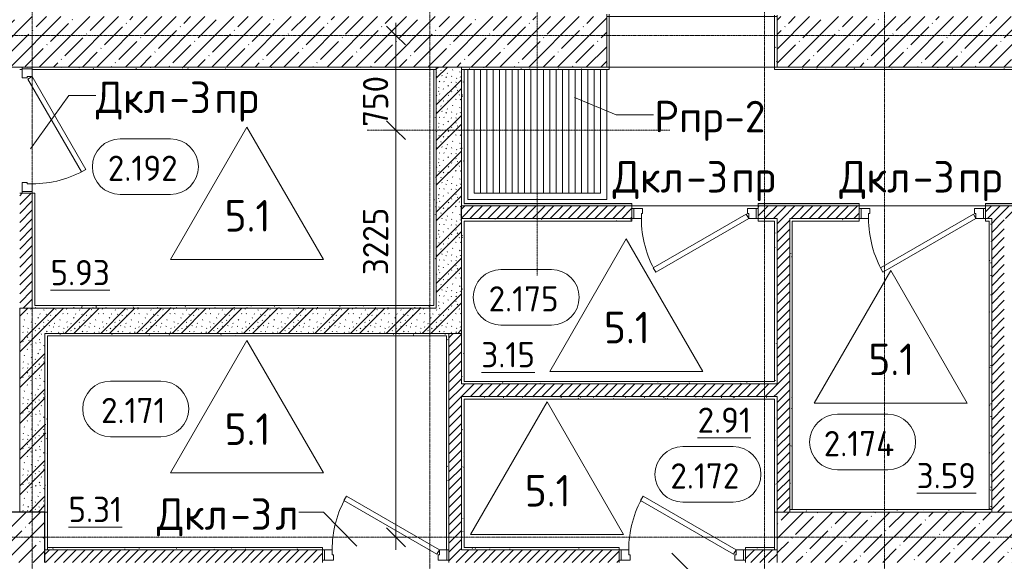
# Model space of a CAD drawing. Header units: millimetres. Extents: x -4136 to 63268, y -10605 to 130973.
# Tile 25 of 47: x 26700 to 34500, y 37310 to 41600. Entities that reach past the tile are written whole.
import ezdxf

# ---------------------------------------------------------------- set-up
doc = ezdxf.new("R2010")
doc.units = ezdxf.units.MM
doc.linetypes.add('4_ Штрихпунктир_ 10 х 2 мм', pattern=[14, 10, -2, 0, -2])
doc.linetypes.add('4_ Штрихпунктир_ 5 х 2 мм', pattern=[9, 5, -2, 0, -2])
for name, color, linetype, lineweight in [('A-ANNO-DIMS', 7, 'Continuous', 5), ('A-ANNO-DIMS-100', 7, 'Continuous', 5), ('A-AREA-IDEN', 7, 'Continuous', 5), ('A-DETL', 7, 'Continuous', 25), ('A-DOOR', 7, 'Continuous', 13), ('A-DOOR-FRAM', 7, 'Continuous', 13), ('A-DOOR-IDEN', 7, 'Continuous', 5), ('A-DOOR-OPNG', 7, 'Continuous', 13), ('A-FLOR', 7, 'Continuous', 13), ('A-FLOR-IDEN', 7, 'Continuous', 5), ('A-WALL', 7, 'Continuous', 13), ('A-WALL-PATT', 7, 'Continuous', 13), ('I-WALL', 7, 'Continuous', 13), ('M-EQPM', 7, 'Continuous', 13), ('M-EQPM-IDEN', 7, 'Continuous', 5), ('S-COLS', 7, 'Continuous', 25), ('S-GRID', 7, 'Continuous', 5)]:
    doc.layers.add(name, color=color, linetype=linetype, lineweight=lineweight)
doc.styles.add('GOST Common_2', font='GOST_Common.ttf', dxfattribs={"height": 250})
doc.styles.add('GOST Common_3', font='GOST_Common.ttf', dxfattribs={"height": 200})
doc.dimstyles.new('2_мм_1', dxfattribs={"dimscale": 304.8, "dimtxt": 201.142999, "dimasz": 0.492126, "dimexe": 0.328084, "dimexo": 0.492126, "dimgap": 0, "dimtad": 1, "dimdec": 0, "dimdsep": 46, "dimtxsty": 'GOST Common_3', "dimblk1": 'OBLIQUE', "dimblk2": 'OBLIQUE', "dimsah": 1, "dimcen": 0.09, "dimdle": 0.328084, "dimadec": 5, "dimazin": 2, "dimtfac": 1, "dimtdec": 4, "dimtix": 1, "dimtmove": 1, "dimatfit": 3, "dimfxl": 1, "dimtvp": 1, "dimtolj": 1, "dimtzin": 0, "dimarcsym": 2})
pattern_1 = [(0, (0, 0), (203.2, 50.8), [3.353, -149.047, 3.353, -149.047, -812.8]), (0, (0, 0), (203.2, 50.8), [-304.8, 3.353, -301.447, 3.353, -149.047, -355.6]), (0, (0, 0), (203.2, 50.8), [-762, 3.353, -98.247, 3.353, -250.647]), (120, (76.2, 25.4), (-145.59409, 150.57636), [3.353, -149.047, 3.353, -149.047, -812.8]), (120, (76.2, 25.4), (-145.59409, 150.57636), [-304.8, 3.353, -301.447, 3.353, -149.047, -355.6]), (120, (76.2, 25.4), (-145.59409, 150.57636), [-762, 3.353, -98.247, 3.353, -250.647]), (240, (101.6, 127), (-57.60591, -201.37636), [3.353, -149.047, 3.353, -149.047, -812.8]), (240, (101.6, 127), (-57.60591, -201.37636), [-304.8, 3.353, -301.447, 3.353, -149.047, -355.6]), (240, (101.6, 127), (-57.60591, -201.37636), [-762, 3.353, -98.247, 3.353, -250.647])]
pattern_2 = [(45, (0, 0), (-35.35534, 35.35534), [])]
pattern_3 = [(135, (150.28, 188.64), (-282.8427, 3e-14), [5, -395]), (135, (174.9, 237.36), (-282.8427, 3e-14), [5, -395]), (135, (211.96, 236.53), (-282.8427, 3e-14), [5, -395]), (135, (114.96, 223.96), (-282.8427, 3e-14), [5, -395]), (135, (77.54, 223.96), (-282.8427, 3e-14), [5, -395]), (135, (57.44, 184.52), (-282.8427, 3e-14), [5, -395]), (135, (66.21, 142.9), (-282.8427, 3e-14), [5, -395]), (135, (107.33, 161), (-282.8427, 3e-14), [5, -395]), (135, (99.08, 130.94), (-282.8427, 3e-14), [5, -395]), (135, (22.6, 136.46), (-282.8427, 3e-14), [5, -395]), (135, (21.16, 168.08), (-282.8427, 3e-14), [5, -395]), (135, (46.13, 96.12), (-282.8427, 3e-14), [5, -395]), (135, (3.54, 74.6), (-282.8427, 3e-14), [5, -395]), (135, (40.3, 47.56), (-282.8427, 3e-14), [5, -395]), (135, (39.77, 18.47), (-282.8427, 3e-14), [5, -395]), (135, (76.94, 37.28), (-282.8427, 3e-14), [5, -395]), (135, (114.18, 62.4), (-282.8427, 3e-14), [5, -395]), (135, (139.87, 90.2), (-282.8427, 3e-14), [5, -395]), (135, (141.44, 15.82), (-282.8427, 3e-14), [5, -395]), (135, (188.69, 26.73), (-282.8427, 3e-14), [5, -395]), (135, (176.14, 51.36), (-282.8427, 3e-14), [5, -395]), (135, (177.03, 0), (-282.8427, 3e-14), [5, -395]), (135, (276.61, 8.22), (-282.8427, 3e-14), [5, -395]), (135, (271.19, 31.72), (-282.8427, 3e-14), [5, -395]), (135, (268.29, 119.65), (-282.8427, 3e-14), [5, -395]), (135, (237.92, 101.95), (-282.8427, 3e-14), [5, -395]), (135, (237.92, 158.27), (-282.8427, 3e-14), [5, -395]), (135, (260.4, 204.35), (-282.8427, 3e-14), [5, -395]), (135, (275.54, 235.4), (-282.8427, 3e-14), [5, -395]), (135, (117.62, 268.96), (-282.8427, 3e-14), [5, -395]), (135, (203.62, 273.83), (-282.8427, 3e-14), [5, -395]), (135, (47.24, 279.3), (-282.8427, 3e-14), [5, -395]), (135, (23.2, 266.16), (-282.8427, 3e-14), [5, -395]), (135, (42.78, 232.52), (-282.8427, 3e-14), [5, -395]), (135, (177.76, 90.57), (-282.8427, 3e-14), [5, -395]), (135, (181.12, 121.8), (-282.8427, 3e-14), [5, -395]), (135, (206.73, 172.06), (-282.8427, 3e-14), [5, -395]), (135, (143.14, 136.62), (-282.8427, 3e-14), [5, -395]), (135, (211.51, 131.86), (-282.8427, 3e-14), [5, -395]), (135, (81.47, 95.1), (-282.8427, 3e-14), [5, -395]), (135, (235.13, 60.46), (-282.8427, 3e-14), [5, -395]), (135, (242.24, 4.89), (-282.8427, 3e-14), [5, -395]), (45, (0, 106.07), (-282.8427, 0), []), (45, (106.07, 0), (-282.8427, 0), []), (45, (176.78, 0), (-282.8427, 0), []), (45, (0, 176.78), (-282.8427, 0), [])]
pattern_4 = [(45, (0, 0), (-114.04925, 114.04925), []), (45, (114.05, 0), (-114.04925, 114.04925), [201.612, -40.322, 3.353, -36.97])]

# ---------------------------------------------------------------- blocks, each defined once
blk = doc.blocks.new('Наметкина 10_РД_АР_П_Отделка_R21_rvt-1--02_Подвал_МП_часть А')
at = {"layer": 'A-WALL-PATT', "lineweight": 5}
h = blk.add_hatch(dxfattribs=at)
h.set_pattern_fill('FP_16', color=256, style=0, pattern_type=2)
h.set_pattern_definition(pattern_1)
h.paths.add_polyline_path([(31370, 41205), (31370, 41645), (31350, 41645), (31350, 41205)])
h = blk.add_hatch(dxfattribs=at)
h.set_pattern_fill('FP_16', color=256, style=0, pattern_type=2)
h.set_pattern_definition(pattern_1)
h.paths.add_polyline_path([(32700, 41225), (32700, 41635), (32680, 41635), (32680, 41225)])
h = blk.add_hatch(dxfattribs=at)
h.set_pattern_fill('FP_16', color=256, style=0, pattern_type=2)
h.set_pattern_definition(pattern_1)
h.paths.add_polyline_path([(26700, 41205), (26720, 41205), (26720, 41210), (26800, 41210), (26800, 41205), (30000, 41205), (30000, 41225), (26700, 41225), (26700, 41210)])
h = blk.add_hatch(dxfattribs=at)
h.set_pattern_fill('FP_16', color=256, style=0, pattern_type=2)
h.set_pattern_definition(pattern_1)
h.paths.add_polyline_path([(30000, 39315), (30000, 41205), (29980, 41205), (29980, 39315)])
h = blk.add_hatch(dxfattribs=at)
h.set_pattern_fill('FP_16', color=256, style=0, pattern_type=2)
h.set_pattern_definition(pattern_1)
h.paths.add_polyline_path([(31350, 41205), (31350, 41225), (30200, 41225), (30200, 41205), (30347.5, 41205)])
h = blk.add_hatch(dxfattribs=at)
h.set_pattern_fill('FP_16', color=256, style=0, pattern_type=2)
h.set_pattern_definition(pattern_1)
h.paths.add_polyline_path([(30220, 40125), (30220, 41205), (30200, 41205), (30200, 40125)])
h = blk.add_hatch(dxfattribs=at)
h.set_pattern_fill('FP_16', color=256, style=0, pattern_type=2)
h.set_pattern_definition(pattern_1)
h.paths.add_polyline_path([(37300, 41205), (37300, 41225), (32680, 41225), (32680, 41205), (37280, 41205)])
h = blk.add_hatch(dxfattribs=at)
h.set_pattern_fill('FP_16', color=256, style=0, pattern_type=2)
h.set_pattern_definition(pattern_1)
h.paths.add_polyline_path([(36220, 40125), (36220, 40145), (35950, 40145), (35950, 40125), (36200, 40125)])
h.paths.add_polyline_path([(34350, 40125), (34950, 40125), (34950, 40145), (34350, 40145)])
h.paths.add_polyline_path([(32550, 40125), (33350, 40125), (33350, 40145), (32550, 40145)])
h.paths.add_polyline_path([(30347.5, 40125), (31550, 40125), (31550, 40145), (30220, 40145), (30220, 40125)])
h = blk.add_hatch(dxfattribs=at)
h.set_pattern_fill('FP_16', color=256, style=0, pattern_type=2)
h.set_pattern_definition(pattern_1)
h.paths.add_polyline_path([(30200, 38735), (30220, 38735), (30220, 40025), (30200, 40025), (30200, 39086.2)])
h = blk.add_hatch(dxfattribs=at)
h.set_pattern_fill('FP_16', color=256, style=0, pattern_type=2)
h.set_pattern_definition(pattern_1)
h.paths.add_polyline_path([(32680, 40005), (32700, 40005), (32700, 40025), (32550, 40025), (32550, 40005)])
h.paths.add_polyline_path([(31550, 40005), (31550, 40025), (30220, 40025), (30220, 40005), (30347.5, 40005)])
h = blk.add_hatch(dxfattribs=at)
h.set_pattern_fill('FP_16', color=256, style=0, pattern_type=2)
h.set_pattern_definition(pattern_1)
h.paths.add_polyline_path([(32800, 37720), (32820, 37720), (32820, 40025), (32800, 40025), (32800, 39086.2)])
h = blk.add_hatch(dxfattribs=at)
h.set_pattern_fill('FP_16', color=256, style=0, pattern_type=2)
h.set_pattern_definition(pattern_1)
h.paths.add_polyline_path([(34380, 40005), (34380, 40025), (34350, 40025), (34350, 40005)])
h.paths.add_polyline_path([(32820, 40005), (33350, 40005), (33350, 40025), (32820, 40025)])
h = blk.add_hatch(dxfattribs=at)
h.set_pattern_fill('FP_16', color=256, style=0, pattern_type=2)
h.set_pattern_definition(pattern_1)
h.paths.add_polyline_path([(34380, 37720), (34400, 37720), (34400, 40025), (34380, 40025), (34380, 39086.2)])
h = blk.add_hatch(dxfattribs=at)
h.set_pattern_fill('FP_16', color=256, style=0, pattern_type=2)
h.set_pattern_definition(pattern_1)
h.paths.add_polyline_path([(32700, 38715), (32700, 40005), (32680, 40005), (32680, 38715)])
h = blk.add_hatch(dxfattribs=at)
h.set_pattern_fill('FP_16', color=256, style=0, pattern_type=2)
h.set_pattern_definition(pattern_1)
h.paths.add_polyline_path([(29980, 39315), (29980, 39335), (26800, 39335), (26800, 39315), (28627.2, 39315)])
h = blk.add_hatch(dxfattribs=at)
h.set_pattern_fill('FP_16', color=256, style=0, pattern_type=2)
h.set_pattern_definition(pattern_1)
h.paths.add_polyline_path([(30100, 39095), (30100, 39115), (26900, 39115), (26900, 39095), (30080, 39095)])
h = blk.add_hatch(dxfattribs=at)
h.set_pattern_fill('FP_16', color=256, style=0, pattern_type=2)
h.set_pattern_definition(pattern_1)
h.paths.add_polyline_path([(26920, 37700), (26920, 39095), (26900, 39095), (26900, 37700), (26906.8, 37700)])
h = blk.add_hatch(dxfattribs=at)
h.set_pattern_fill('FP_16', color=256, style=0, pattern_type=2)
h.set_pattern_definition(pattern_1)
h.paths.add_polyline_path([(30085, 37400), (30100, 37400), (30100, 39095), (30080, 39095), (30080, 37400)])
h = blk.add_hatch(dxfattribs=at)
h.set_pattern_fill('FP_16', color=256, style=0, pattern_type=2)
h.set_pattern_definition(pattern_1)
h.paths.add_polyline_path([(32680, 38715), (32680, 38735), (30200, 38735), (30200, 38715), (32067.9, 38715)])
h = blk.add_hatch(dxfattribs=at)
h.set_pattern_fill('FP_16', color=256, style=0, pattern_type=2)
h.set_pattern_definition(pattern_1)
h.paths.add_polyline_path([(30200, 37400), (30220, 37400), (30220, 38615), (30200, 38615), (30200, 37557.5)])
h = blk.add_hatch(dxfattribs=at)
h.set_pattern_fill('FP_16', color=256, style=0, pattern_type=2)
h.set_pattern_definition(pattern_1)
h.paths.add_polyline_path([(32680, 38595), (32700, 38595), (32700, 38615), (30220, 38615), (30220, 38595), (32067.9, 38595)])
h = blk.add_hatch(dxfattribs=at)
h.set_pattern_fill('FP_16', color=256, style=0, pattern_type=2)
h.set_pattern_definition(pattern_1)
h.paths.add_polyline_path([(32700, 37700), (32700, 38595), (32680, 38595), (32680, 37700)])
h = blk.add_hatch(dxfattribs=at)
h.set_pattern_fill('FP_16', color=256, style=0, pattern_type=2)
h.set_pattern_definition(pattern_1)
h.paths.add_polyline_path([(34400, 37700), (34400, 37720), (32800, 37720), (32800, 37700), (33788.2, 37700)])
h.paths.add_polyline_path([(35508.6, 37700), (36100, 37700), (36100, 37720), (34500, 37720), (34500, 37700)])
h = blk.add_hatch(dxfattribs=at)
h.set_pattern_fill('FP_16', color=256, style=0, pattern_type=2)
h.set_pattern_definition(pattern_1)
h.paths.add_polyline_path([(26920, 37400), (29100, 37400), (29100, 37420), (26920, 37420)])
h = blk.add_hatch(dxfattribs=at)
h.set_pattern_fill('FP_16', color=256, style=0, pattern_type=2)
h.set_pattern_definition(pattern_1)
h.paths.add_polyline_path([(32450, 37400), (32680, 37400), (32680, 37420), (32450, 37420)])
h.paths.add_polyline_path([(30220, 37400), (31450, 37400), (31450, 37420), (30220, 37420)])
at = {"layer": 'A-WALL'}
for p, q in [((31350, 41645), (31350, 41225)), ((31370, 41205), (31370, 41645)), ((32680, 41635), (32680, 41225)), ((32700, 41225), (32700, 41635)), ((30000, 41225), (26700, 41225)), ((26700, 41205), (26720, 41205)), ((26800, 41205), (30000, 41205)), ((30000, 41205), (29980, 41205)), ((29980, 41205), (29980, 39335)), ((30000, 41205), (30000, 41225)), ((30000, 39315), (30000, 41205)), ((31350, 41225), (30200, 41225)), ((30200, 41225), (30200, 41205)), ((30200, 41205), (31350, 41205)), ((30200, 41205), (30200, 40125)), ((30220, 41205), (30200, 41205)), ((30220, 40145), (30220, 41205)), ((31350, 41205), (31370, 41205)), ((32680, 41225), (32680, 41205)), ((32680, 41205), (37280, 41205)), ((37300, 41225), (32700, 41225)), ((26800, 40225), (26800, 39335)), ((26820, 40225), (26800, 40225)), ((26820, 39335), (26820, 40225)), ((30200, 40125), (30220, 40125)), ((31550, 40145), (30220, 40145)), ((30220, 40125), (31550, 40125)), ((31550, 40125), (31550, 40145)), ((33350, 40145), (32550, 40145)), ((32550, 40145), (32550, 40125)), ((32550, 40125), (33350, 40125)), ((33350, 40125), (33350, 40145)), ((34950, 40145), (34350, 40145)), ((34350, 40145), (34350, 40125)), ((34350, 40125), (34950, 40125)), ((30200, 40025), (30200, 38735)), ((30220, 40025), (30200, 40025)), ((31550, 40025), (30220, 40025)), ((31550, 40005), (31550, 40025)), ((32700, 40025), (32550, 40025)), ((32550, 40025), (32550, 40005)), ((32700, 40005), (32700, 40025)), ((32800, 40025), (32800, 37720)), ((32820, 40025), (32800, 40025)), ((33350, 40025), (32820, 40025)), ((33350, 40005), (33350, 40025)), ((34380, 40025), (34350, 40025)), ((34350, 40025), (34350, 40005)), ((34400, 40025), (34380, 40025)), ((34400, 37720), (34400, 40025)), ((30220, 40005), (31550, 40005)), ((30220, 38735), (30220, 40005)), ((32550, 40005), (32680, 40005)), ((32680, 40005), (32680, 38735)), ((32700, 38715), (32700, 40005)), ((32820, 40005), (33350, 40005)), ((32820, 37720), (32820, 40005)), ((34350, 40005), (34380, 40005)), ((34380, 40005), (34380, 37720)), ((26800, 39335), (26800, 39315)), ((26800, 39315), (29980, 39315)), ((29980, 39335), (26820, 39335)), ((29980, 39315), (30000, 39315)), ((30100, 39115), (26900, 39115)), ((26900, 39115), (26900, 39095)), ((26900, 39095), (26900, 37700)), ((26920, 39095), (30080, 39095)), ((26920, 37700), (26920, 39095)), ((30080, 39095), (30080, 37400)), ((30100, 39095), (30100, 39115)), ((30100, 37400), (30100, 39095)), ((30200, 38735), (30200, 38715)), ((30200, 38715), (32680, 38715)), ((32680, 38735), (30220, 38735)), ((32680, 38715), (32700, 38715)), ((30200, 38615), (30200, 37400)), ((30220, 38615), (30200, 38615)), ((32700, 38615), (30220, 38615)), ((32700, 38595), (32700, 38615)), ((30220, 38595), (32680, 38595)), ((30220, 37420), (30220, 38595)), ((32680, 38595), (32680, 37700)), ((32700, 37700), (32700, 38595)), ((26900, 37700), (26920, 37700)), ((26900, 37700), (26900, 37400)), ((26920, 37700), (26900, 37700)), ((26920, 37400), (26920, 37700)), ((32680, 37700), (32700, 37700)), ((32700, 37700), (32680, 37700)), ((32680, 37700), (32680, 37400)), ((32700, 37400), (32700, 37700)), ((32800, 37720), (32820, 37720)), ((34400, 37720), (32800, 37720)), ((32800, 37720), (32800, 37700)), ((32800, 37700), (34400, 37700)), ((34380, 37720), (34400, 37720)), ((34400, 37700), (34400, 37720)), ((26900, 37400), (26920, 37400)), ((29100, 37420), (26920, 37420)), ((26920, 37420), (26920, 37400)), ((26920, 37400), (29100, 37400)), ((29100, 37400), (29100, 37420)), ((30085, 37400), (30100, 37400)), ((30200, 37400), (30220, 37400)), ((31450, 37420), (30220, 37420)), ((30220, 37400), (31450, 37400)), ((31450, 37400), (31450, 37420)), ((32680, 37420), (32450, 37420)), ((32450, 37420), (32450, 37400)), ((32450, 37400), (32680, 37400)), ((32680, 37400), (32680, 37420)), ((32680, 37400), (32700, 37400))]:
    blk.add_line(p, q, dxfattribs=at)
blk = doc.blocks.new('АР_Дверь однопольная - 1000х2100h_850__Кладовая-4711806--02_Подвал_МП_часть А')
at = {"layer": 'A-DOOR'}
for p, q in [((311.1, 475), (-425, 50)), ((331.1, 440.4), (311.1, 475)), ((-405, 15.4), (331.1, 440.4)), ((-425, 50), (-405, 15.4))]:
    blk.add_line(p, q, dxfattribs=at)
at = {"layer": 'A-DOOR', "lineweight": 5}
blk.add_arc((-425, 50), 850, 360, 30, dxfattribs=at)
at = {"layer": 'A-DOOR-FRAM'}
for p, q in [((-485, 50), (-500, 50)), ((-425, 50), (-485, 50)), ((-485, 50), (-485, -30)), ((-425, 10), (-425, 50)), ((-415, 10), (-425, 10)), ((-415, -30), (-415, 10)), ((425, 10), (415, 10)), ((415, 10), (415, -30)), ((485, 50), (425, 50)), ((425, 50), (425, 10)), ((485, -30), (485, 50)), ((485, 50), (500, 50)), ((-485, -30), (-500, -30)), ((-485, -30), (-415, -30)), ((415, -30), (485, -30)), ((485, -30), (500, -30))]:
    blk.add_line(p, q, dxfattribs=at)
blk = doc.blocks.new('АР_Дверь однопольная - 1000х2100h_850__Кладовая-4711845--02_Подвал_МП_часть А')
at = {"layer": 'A-DOOR'}
for p, q in [((-311.1, 475), (-331.1, 440.4)), ((425, 50), (-311.1, 475)), ((-331.1, 440.4), (405, 15.4)), ((405, 15.4), (425, 50))]:
    blk.add_line(p, q, dxfattribs=at)
at = {"layer": 'A-DOOR', "lineweight": 5}
blk.add_arc((425, 50), 850, 150, 180, dxfattribs=at)
at = {"layer": 'A-DOOR-FRAM'}
for p, q in [((-485, 50), (-500, 50)), ((-425, 50), (-485, 50)), ((-485, 50), (-485, -30)), ((-425, 10), (-425, 50)), ((-415, 10), (-425, 10)), ((-415, -30), (-415, 10)), ((425, 10), (415, 10)), ((415, 10), (415, -30)), ((485, 50), (425, 50)), ((425, 50), (425, 10)), ((485, -30), (485, 50)), ((485, 50), (500, 50)), ((-485, -30), (-500, -30)), ((-485, -30), (-415, -30)), ((415, -30), (485, -30)), ((485, -30), (500, -30))]:
    blk.add_line(p, q, dxfattribs=at)
blk = doc.blocks.new('АР_Дверь однопольная - 1000х2100h_850__Кладовая-4627048--02_Подвал_МП_часть А')
at = {"layer": 'A-DOOR'}
for p, q in [((311.1, 475), (-425, 50)), ((331.1, 440.4), (311.1, 475)), ((-405, 15.4), (331.1, 440.4)), ((-425, 50), (-405, 15.4))]:
    blk.add_line(p, q, dxfattribs=at)
at = {"layer": 'A-DOOR', "lineweight": 5}
blk.add_arc((-425, 50), 850, 360, 30, dxfattribs=at)
at = {"layer": 'A-DOOR-FRAM'}
for p, q in [((-485, 50), (-500, 50)), ((-425, 50), (-485, 50)), ((-485, 50), (-485, -30)), ((-425, 10), (-425, 50)), ((-415, 10), (-425, 10)), ((-415, -30), (-415, 10)), ((425, 10), (415, 10)), ((415, 10), (415, -30)), ((485, 50), (425, 50)), ((425, 50), (425, 10)), ((485, -30), (485, 50)), ((485, 50), (500, 50)), ((-485, -30), (-500, -30)), ((-485, -30), (-415, -30)), ((415, -30), (485, -30)), ((485, -30), (500, -30))]:
    blk.add_line(p, q, dxfattribs=at)
blk = doc.blocks.new('АР_Дверь однопольная - 1000х2100h_850__Кладовая-4711757--02_Подвал_МП_часть А')
at = {"layer": 'A-DOOR'}
for p, q in [((311.1, 475), (-425, 50)), ((331.1, 440.4), (311.1, 475)), ((-405, 15.4), (331.1, 440.4)), ((-425, 50), (-405, 15.4))]:
    blk.add_line(p, q, dxfattribs=at)
at = {"layer": 'A-DOOR', "lineweight": 5}
blk.add_arc((-425, 50), 850, 360, 30, dxfattribs=at)
at = {"layer": 'A-DOOR-FRAM'}
for p, q in [((-485, 50), (-500, 50)), ((-425, 50), (-485, 50)), ((-485, 50), (-485, -30)), ((-425, 10), (-425, 50)), ((-415, 10), (-425, 10)), ((-415, -30), (-415, 10)), ((425, 10), (415, 10)), ((415, 10), (415, -30)), ((485, 50), (425, 50)), ((425, 50), (425, 10)), ((485, -30), (485, 50)), ((485, 50), (500, 50)), ((-485, -30), (-500, -30)), ((-485, -30), (-415, -30)), ((415, -30), (485, -30)), ((485, -30), (500, -30))]:
    blk.add_line(p, q, dxfattribs=at)
blk = doc.blocks.new('КР-Проем - Настраиваемый-1565855--02_Подвал_МП_часть А')
at = {"layer": 'A-DOOR-OPNG'}
for p, q in [((-675, 200), (675, 200)), ((-675, -200), (675, -200))]:
    blk.add_line(p, q, dxfattribs=at)
blk = doc.blocks.new('АР_Приямок - ПР-2_1050х1100-2630290--02_Подвал_МП_часть А')
at = {"layer": 'M-EQPM', "lineweight": 5}
h = blk.add_hatch(dxfattribs=at)
h.set_pattern_fill('FP_13', color=256, style=0, pattern_type=2)
h.set_pattern_definition([(90, (0, 0), (-50, 3e-15), [])])
h.paths.add_polyline_path([(400, -475), (1050, -475), (1050, 505), (50, 505), (50, -475), (97.5, -475)])
at = {"layer": 'M-EQPM'}
for p, q in [((0, -525), (0, 505)), ((1100, 505), (1100, -525)), ((1100, -525), (0, -525))]:
    blk.add_line(p, q, dxfattribs=at)
blk = doc.blocks.new('Марка помещения _Номер_ - 2 мм-68851--02_Подвал_МП_часть А')
at = {"layer": 'A-AREA-IDEN'}
for p, q in [((-2.027, 2.21), (1.973, 2.21)), ((-2.027, -2.19), (1.973, -2.19))]:
    blk.add_line(p, q, dxfattribs=at)
for centre, start, end in [((-2.027, 0.01), 90, 270), ((1.973, 0.01), 270, 90)]:
    blk.add_arc(centre, 2.2, start, end, dxfattribs=at)
blk = doc.blocks.new('DIMBLOCK192--02_Подвал_МП_часть А')
at = {"layer": 'A-ANNO-DIMS-100', "lineweight": 25}
for p, q in [((29680.5, 40725), (29605.5, 40800)), ((29680.5, 40725), (29755.5, 40650)), ((29680.5, 37500), (29605.5, 37575)), ((29680.5, 37500), (29755.5, 37425))]:
    blk.add_line(p, q, dxfattribs=at)
at = {"layer": 'A-ANNO-DIMS-100'}
for p, q in [((29724.4, 40725), (29580.5, 40725)), ((29680.5, 37400), (29680.5, 40725)), ((29680.5, 40725), (29724.4, 40725)), ((29680.5, 40135.9), (29680.5, 39476.8)), ((29680.5, 39476.8), (29680.5, 39112.5)), ((29724.4, 37500), (29580.5, 37500)), ((29680.5, 37500), (29724.4, 37500))]:
    blk.add_line(p, q, dxfattribs=at)
at = {"layer": 'A-ANNO-DIMS-100', "color": 0, "insert": (29419.1, 39576.8), "char_height": 200, "width": 670.931, "attachment_point": 1, "rotation": 90, "line_spacing_factor": 1.022761, "style": 'GOST Common_3'}
blk.add_mtext('3225', dxfattribs=at)
blk = doc.blocks.new('_Oblique')
at = {"color": 0, "linetype": 'ByBlock', "lineweight": -2}
blk.add_line((-0.5, -0.5), (0.5, 0.5), dxfattribs=at)
blk = doc.blocks.new('DIMBLOCK193--02_Подвал_МП_часть А')
at = {"layer": 'A-ANNO-DIMS-100'}
for p, q in [((29680.5, 40725), (29680.5, 41575)), ((29724.4, 41475), (29580.5, 41475)), ((29680.5, 41475), (29724.4, 41475)), ((29680.5, 41270.7), (29680.5, 41100)), ((29680.5, 40751.3), (29680.5, 41270.7)), ((29724.4, 40725), (29580.5, 40725)), ((29680.5, 40725), (29724.4, 40725))]:
    blk.add_line(p, q, dxfattribs=at)
at = {"layer": 'A-ANNO-DIMS-100', "lineweight": 25}
for p, q in [((29680.5, 41475), (29605.5, 41550)), ((29680.5, 41475), (29755.5, 41400)), ((29680.5, 40725), (29605.5, 40800)), ((29680.5, 40725), (29755.5, 40650))]:
    blk.add_line(p, q, dxfattribs=at)
at = {"layer": 'A-ANNO-DIMS-100', "color": 0, "insert": (29419.1, 40751.3), "char_height": 200, "width": 503.198, "attachment_point": 1, "rotation": 90, "line_spacing_factor": 1.022761, "style": 'GOST Common_3'}
blk.add_mtext('750', dxfattribs=at)
blk = doc.blocks.new('Марка полов - Марка полов-4106608--02_Подвал_МП_часть А')
at = {"layer": 'A-FLOR-IDEN'}
for p, q in [((0, 7), (-6.062, -3.5)), ((6.062, -3.5), (0, 7)), ((-6.062, -3.5), (6.062, -3.5))]:
    blk.add_line(p, q, dxfattribs=at)

msp = doc.modelspace()

# ---------------------------------------------------------------- hatches: boundary and pattern name
at = {"layer": 'A-WALL-PATT', "lineweight": 5}
h = msp.add_hatch(dxfattribs=at)
h.set_pattern_fill('FP_3', color=256, style=0, pattern_type=2)
h.set_pattern_definition(pattern_4)
h.paths.add_polyline_path([(30347.510578, 41224.999998), (31349.990896, 41224.999998), (31349.990896, 41624.999998), (25770, 41624.999998), (25770, 41224.999998), (28627.156293, 41224.999998)])
h.paths.add_polyline_path([(23370, 41224.999998), (23370, 41624.999998), (21325, 41624.999998), (21325, 41224.999998), (21745.739153, 41224.999998)])
h.paths.add_polyline_path([(24770, 41224.999998), (24770, 41624.999998), (24370, 41624.999998), (24370, 41224.999998)])
h = msp.add_hatch(dxfattribs=at)
h.set_pattern_fill('FP_3', color=256, style=0, pattern_type=2)
h.set_pattern_definition(pattern_4)
h.paths.add_polyline_path([(37400, 41224.999998), (37400, 41624.999998), (32700, 41624.999998), (32700, 41224.999998), (37228.927718, 41224.999998)])
h = msp.add_hatch(dxfattribs=at)
h.set_pattern_fill('FP_1', color=256, style=0, pattern_type=2)
h.set_pattern_definition(pattern_3)
h.paths.add_polyline_path([(30200, 39115), (30200, 41224.999998), (30000, 41224.999998), (30000, 39115)])
h = msp.add_hatch(dxfattribs=at)
h.set_pattern_fill('FP_2', color=256, style=0, pattern_type=2)
h.set_pattern_definition(pattern_2)
h.paths.add_polyline_path([(26700, 39315), (26800, 39315), (26800, 40224.999998), (26700, 40224.999998), (26700, 39975)])
h = msp.add_hatch(dxfattribs=at)
h.set_pattern_fill('FP_2', color=256, style=0, pattern_type=2)
h.set_pattern_definition(pattern_2)
h.paths.add_polyline_path([(34400, 40025), (34950, 40025), (34950, 40125), (34350, 40125), (34350, 40025)])
h.paths.add_polyline_path([(36100, 40025), (36100, 40125), (35950, 40125), (35950, 40025)])
h.paths.add_polyline_path([(33350, 40025), (33350, 40125), (32550, 40125), (32550, 40025), (32800, 40025)])
h.paths.add_polyline_path([(31550, 40025), (31550, 40125), (30200, 40125), (30200, 40025), (30347.510578, 40025)])
h = msp.add_hatch(dxfattribs=at)
h.set_pattern_fill('FP_2', color=256, style=0, pattern_type=2)
h.set_pattern_definition(pattern_2)
h.paths.add_polyline_path([(32800, 37700), (32800, 40025), (32700, 40025), (32700, 37700)])
h = msp.add_hatch(dxfattribs=at)
h.set_pattern_fill('FP_2', color=256, style=0, pattern_type=2)
h.set_pattern_definition(pattern_2)
h.paths.add_polyline_path([(34500, 37700), (34500, 40025), (34400, 40025), (34400, 37700)])
h = msp.add_hatch(dxfattribs=at)
h.set_pattern_fill('FP_1', color=256, style=0, pattern_type=2)
h.set_pattern_definition(pattern_3)
h.paths.add_polyline_path([(26906.802008, 39115), (30000, 39115), (30000, 39315), (26700, 39315), (26700, 39115), (26900, 39115)])
h = msp.add_hatch(dxfattribs=at)
h.set_pattern_fill('FP_1', color=256, style=0, pattern_type=2)
h.set_pattern_definition(pattern_3)
h.paths.add_polyline_path([(26900, 37700), (26900, 39115), (26700, 39115), (26700, 37700)])
h = msp.add_hatch(dxfattribs=at)
h.set_pattern_fill('FP_2', color=256, style=0, pattern_type=2)
h.set_pattern_definition(pattern_2)
h.paths.add_polyline_path([(30200, 37400), (30200, 39115), (30100, 39115), (30100, 37400)])
h = msp.add_hatch(dxfattribs=at)
h.set_pattern_fill('FP_2', color=256, style=0, pattern_type=2)
h.set_pattern_definition(pattern_2)
h.paths.add_polyline_path([(32700, 38615), (32700, 38715), (30200, 38715), (30200, 38615), (32067.864863, 38615)])
h = msp.add_hatch(dxfattribs=at)
h.set_pattern_fill('FP_3', color=256, style=0, pattern_type=2)
h.set_pattern_definition(pattern_4)
h.paths.add_polyline_path([(32928.042005, 37300), (36200, 37300), (36200, 37700), (32700, 37700), (32700, 37300)])
h = msp.add_hatch(dxfattribs=at)
h.set_pattern_fill('FP_2', color=256, style=0, pattern_type=2)
h.set_pattern_definition(pattern_2)
h.paths.add_polyline_path([(31207.68772, 37300), (31450, 37300), (31450, 37400), (30100, 37400), (30100, 37300), (30347.510578, 37300)])
h.paths.add_polyline_path([(32700, 37300), (32700, 37400), (32450, 37400), (32450, 37300)])
h.paths.add_polyline_path([(28900, 37300), (29100, 37300), (29100, 37400), (26900, 37400), (26900, 37300), (28627.156293, 37300)])
at = {"layer": 'S-COLS', "lineweight": 5}
h = msp.add_hatch(dxfattribs=at)
h.set_pattern_fill('FP_3', color=256, style=0, pattern_type=2)
h.set_pattern_definition(pattern_4)
h.paths.add_polyline_path([(26900, 37300), (26900, 37700), (24500, 37700), (24500, 37300), (25186.447723, 37300)])

# ---------------------------------------------------------------- linework, layer by layer
at = {"layer": 'A-DETL', "linetype": '4_ Штрихпунктир_ 5 х 2 мм', "lineweight": 5}
for p, q in [((30800, 39574.999998), (30800, 42074.999998)), ((31850, 40724.999998), (29450.961894, 40724.999998))]:
    msp.add_line(p, q, dxfattribs=at)
at = {"layer": 'A-DOOR-IDEN'}
for p, q in [((26786.328969, 40578.29455), (27088.149041, 40999.18129)), ((27088.149041, 40999.18129), (27303.542248, 40999.18129)), ((29106.217783, 37698.129216), (28911.482808, 37698.129216)), ((29371.075891, 37429.920925), (29106.217783, 37698.129216)), ((31865.704531, 37375.095995), (32133.226868, 37108.104807))]:
    msp.add_line(p, q, dxfattribs=at)
at = {"layer": 'A-FLOR'}
for p, q in [((30300, 41204.999998), (30300, 40224.999998)), ((31300, 40224.999998), (31300, 41204.999998)), ((30300, 40224.999998), (31300, 40224.999998)), ((31550, 40125), (32550, 40125)), ((33350, 40125), (34350, 40125))]:
    msp.add_line(p, q, dxfattribs=at)
at = {"layer": 'A-WALL'}
for p, q in [((31349.990896, 41224.999998), (31349.990896, 41624.999998)), ((32700, 41624.999998), (32700, 41224.999998)), ((25770, 41224.999998), (31349.990896, 41224.999998)), ((32700, 41224.999998), (37700, 41224.999998)), ((36200, 37700), (32700, 37700)), ((32700, 37700), (32700, 37300))]:
    msp.add_line(p, q, dxfattribs=at)
at = {"layer": 'A-WALL', "lineweight": 25}
msp.add_line((30200, 40025), (30200, 40125), dxfattribs=at)
at = {"layer": 'I-WALL'}
for p, q in [((30000, 41224.999998), (30000, 39315)), ((30200, 40125), (30200, 41224.999998)), ((26800, 40224.999998), (26700, 40224.999998)), ((26800, 39315), (26800, 40224.999998)), ((31550, 40125), (30200, 40125)), ((31550, 40025), (31550, 40125)), ((33350, 40125), (32550, 40125)), ((32550, 40125), (32550, 40025)), ((33350, 40025), (33350, 40125)), ((34950, 40125), (34350, 40125)), ((34350, 40125), (34350, 40025)), ((30200, 38715), (30200, 40025)), ((30200, 40025), (31550, 40025)), ((32550, 40025), (32700, 40025)), ((32700, 40025), (32700, 38715)), ((32800, 40025), (33350, 40025)), ((32800, 37700), (32800, 40025)), ((34350, 40025), (34400, 40025)), ((34400, 40025), (34400, 37700)), ((26700, 39315), (26700, 37700)), ((30000, 39315), (26700, 39315)), ((26900, 37700), (26900, 39115)), ((30200, 39115), (26900, 39115)), ((30100, 39115), (30100, 37300)), ((32700, 38715), (30200, 38715)), ((30200, 37400), (30200, 38615)), ((30200, 38615), (32700, 38615)), ((32700, 38615), (32700, 37700)), ((26700, 37700), (26900, 37700)), ((29100, 37400), (26900, 37400)), ((26900, 37400), (26900, 37300)), ((29100, 37300), (29100, 37400)), ((31450, 37400), (30200, 37400)), ((31450, 37300), (31450, 37400)), ((32700, 37400), (32450, 37400)), ((32450, 37400), (32450, 37300))]:
    msp.add_line(p, q, dxfattribs=at)
at = {"layer": 'M-EQPM-IDEN'}
for p, q in [((31095.654441, 40982.668882), (31426.433533, 40846.727856)), ((31426.433533, 40846.727856), (31720.274464, 40846.727856))]:
    msp.add_line(p, q, dxfattribs=at)
at = {"layer": 'S-COLS'}
for p, q in [((26900, 37700), (24500, 37700)), ((26900, 37300), (26900, 37700))]:
    msp.add_line(p, q, dxfattribs=at)
at = {"layer": 'S-GRID', "linetype": '4_ Штрихпунктир_ 10 х 2 мм'}
for p, q in [((26800, 30441.966891), (26800, 128906.889941)), ((33550, 31375.395721), (33550, 101400)), ((32600, 31375.395721), (32600, 80104.964717)), ((29950, 31375.395721), (29950, 60921.15283)), ((38983.503377, 41475), (-2313.623038, 41475)), ((38983.503377, 37500), (-2313.623038, 37500))]:
    msp.add_line(p, q, dxfattribs=at)

# ---------------------------------------------------------------- block references
at = {"lineweight": 5}
msp.add_blockref('Наметкина 10_РД_АР_П_Отделка_R21_rvt-1--02_Подвал_МП_часть А', (0, 0), dxfattribs=at)
at = {"layer": 'A-AREA-IDEN', "xscale": 99.99999999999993, "yscale": 99.99999999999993, "zscale": 99.99999999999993}
for p in [(27698.46152, 40434.629382), (30715.123124, 39399.981229), (27621.852168, 38515.981229), (33380.203578, 38253.614292), (32155.16451, 37997.420353)]:
    msp.add_blockref('Марка помещения _Номер_ - 2 мм-68851--02_Подвал_МП_часть А', p, dxfattribs=at)
at = {"layer": 'A-DOOR'}
for name, p in [('КР-Проем - Настраиваемый-1565855--02_Подвал_МП_часть А', (32025, 41424.999998)), ('АР_Дверь однопольная - 1000х2100h_850__Кладовая-4711845--02_Подвал_МП_часть А', (29600, 37350)), ('АР_Дверь однопольная - 1000х2100h_850__Кладовая-4711845--02_Подвал_МП_часть А', (31950, 37350))]:
    msp.add_blockref(name, p, dxfattribs=at)
for name, p, rotation in [('АР_Дверь однопольная - 1000х2100h_850__Кладовая-4711757--02_Подвал_МП_часть А', (26750, 40724.999998), 270), ('АР_Дверь однопольная - 1000х2100h_850__Кладовая-4711806--02_Подвал_МП_часть А', (32050, 40075), 180), ('АР_Дверь однопольная - 1000х2100h_850__Кладовая-4627048--02_Подвал_МП_часть А', (33850, 40075), 180)]:
    msp.add_blockref(name, p, dxfattribs=dict(at, rotation=rotation))
at = {"layer": 'A-FLOR-IDEN', "xscale": 99.99999999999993, "yscale": 99.99999999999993, "zscale": 99.99999999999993}
for p in [(28500, 40049.640295), (31505.374468, 39164.460769), (33600, 38912.5), (28500, 38359.5522), (30878.028384, 37871.980055)]:
    msp.add_blockref('Марка полов - Марка полов-4106608--02_Подвал_МП_часть А', p, dxfattribs=at)
at = {"layer": 'M-EQPM'}
msp.add_blockref('АР_Приямок - ПР-2_1050х1100-2630290--02_Подвал_МП_часть А', (30250, 40699.999998), dxfattribs=at)

# ---------------------------------------------------------------- texts
at = {"layer": 'A-AREA-IDEN', "char_height": 200, "attachment_point": 1, "style": 'GOST Common_3'}
for s, insert, width in [('2.192', (27397.947324, 40523.372564), 721.51875), ('\\L5.93', (26944.387208, 39696.58722), 593.24875), ('2.175', (30414.608928, 39488.724411), 721.51875), ('\\L3.15', (30357.116537, 39046.535605), 537.130625), ('2.171', (27344.337972, 38604.724411), 665.400625), ('\\L2.91', (32070.453371, 38527.974728), 545.1475), ('2.174', (33069.689381, 38342.357473), 745.569375), ('2.172', (31854.650314, 38086.163534), 721.51875), ('\\L3.59', (33806.199698, 38088.874134), 593.24875), ('\\L5.31', (27086.468665, 37820.867676), 537.130625)]:
    msp.add_mtext(s, dxfattribs=dict(at, insert=insert, width=width))
at = {"layer": 'A-DOOR-IDEN', "char_height": 250, "attachment_point": 1, "style": 'GOST Common_2'}
for s, insert, width in [('Дкл', (27303.542248, 41110.108374), 705.485), ('-3', (27885.625581, 41110.108374), 432.91125), ('пр', (28242.813081, 41110.108374), 432.91125), ('-3', (31980.583333, 40480.379536), 432.91125), ('-3', (33775.964439, 40480.379536), 432.91125), ('Дкл', (31398.5, 40480.379536), 705.485), ('пр', (32337.770833, 40480.379536), 432.91125), ('Дкл', (33193.881106, 40480.379536), 705.485), ('пр', (34133.151939, 40480.379536), 432.91125), ('Дкл', (27786.482808, 37809.0563), 705.485), ('-3', (28368.566141, 37809.0563), 432.91125), ('\\fGOST Common|b0|i0|c204|p34|;л', (28725.753641, 37809.0563), 216.455625)]:
    msp.add_mtext(s, dxfattribs=dict(at, insert=insert, width=width))
at = {"layer": 'A-FLOR-IDEN', "char_height": 250, "width": 456.961875, "attachment_point": 1, "style": 'GOST Common_2'}
for insert in [(28323.623717, 40171.701967), (31328.998184, 39286.522441), (33423.623717, 39034.561672), (28323.623717, 38481.613873), (30701.652101, 37994.041727)]:
    msp.add_mtext('5.1', dxfattribs=dict(at, insert=insert))
at = {"layer": 'M-EQPM-IDEN', "char_height": 250, "attachment_point": 1, "style": 'GOST Common_2'}
for s, insert, width in [('Рпр', (31726.878941, 40957.654939), 673.4175), ('-2', (32282.503941, 40957.654939), 432.91125)]:
    msp.add_mtext(s, dxfattribs=dict(at, insert=insert, width=width))

# ---------------------------------------------------------------- dimensions: what is measured, and where the dimension line sits
at = {"layer": 'A-ANNO-DIMS'}
for base, p1, p2, override, picture, middle in [((29680.477493, 41475), (29574.411476, 40724.999998), (29574.411476, 41475), {"dimpost": '<>', "dimfxl": 750.000002}, 'DIMBLOCK193--02_Подвал_МП_часть А', (29552.445166, 41002.946887)), ((29680.477493, 40724.999998), (29574.411476, 37500), (29574.411476, 40724.999998), {"dimpost": '<>', "dimfxl": 3224.999998}, 'DIMBLOCK192--02_Подвал_МП_часть А', (29552.445166, 39912.241157))]:
    dim = msp.add_linear_dim(base=base, p1=p1, p2=p2, angle=90, dimstyle='2_мм_1', override=override, dxfattribs=at)
    dim.commit()
    dim.dimension.update_dxf_attribs({"geometry": picture, "text_midpoint": middle, "dimtype": 160, "text_rotation": 90})

doc.saveas('drawing.dxf')
